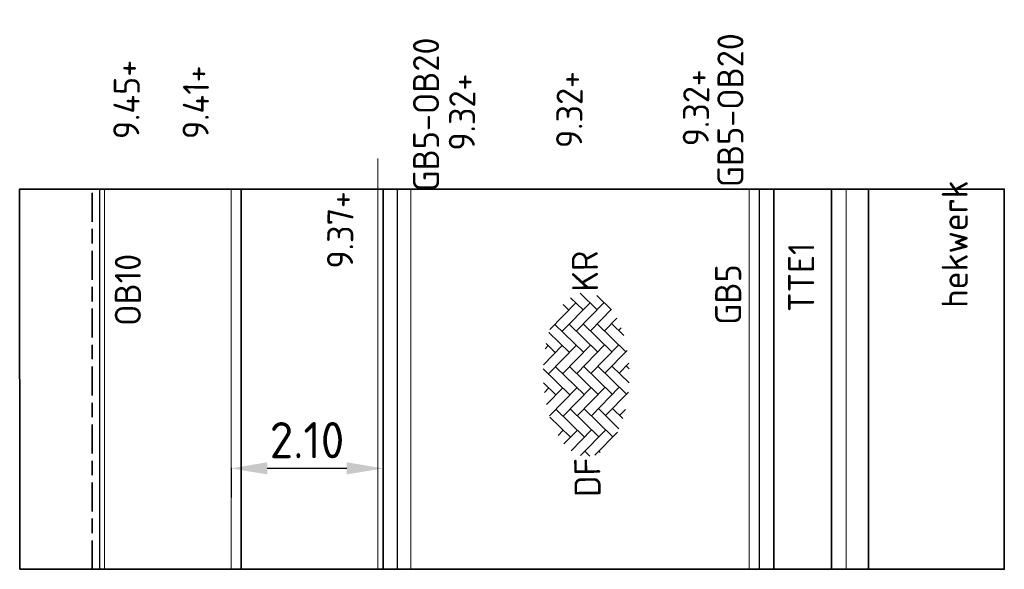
# Model space of a CAD drawing. Header units: metres. Extents: x 133 to 690, y 59 to 257.
# Tile 37 of 84: x 395.91 to 409.51, y 101.99 to 109.58. Entities that reach past the tile are written whole.
import ezdxf
from ezdxf.enums import TextEntityAlignment as Align

# ---------------------------------------------------------------- set-up
doc = ezdxf.new("R2010")
doc.units = ezdxf.units.M
doc.header["$LTSCALE"] = 0.05
doc.linetypes.add('VH-GELEIDEBAND_50X200', pattern=[8, 4, -2, 0, -2])
doc.linetypes.add('VH-OPSLUITBAND_100X200', pattern=[16, 8, -2, 4, -2])
for name, color, linetype, lineweight in [('N-WE-GR-HAAG-G', 253, 'GR-HAAG1', 9), ('N-WE-IE-TERREINAFSCHEIDING_KUNSTMATIG_RASTERHEKWERK-G', 4, 'IE-TERREINAFSCHEIDING-KUNSTMATIG-OPEN', 35), ('N-WE-IE-TERREINAFSCHEIDING_KUNSTMATIG_RASTERHEKWERK-T18', 10, 'Continuous', 18), ('N-WE-VH-KANTOPSLUITING-T18', 10, 'Continuous', 18), ('N-WE-VH-KANTOPSLUITING_GELEIDEBAND_50X200-G', 20, 'VH-GELEIDEBAND_50X200', 35), ('N-WE-VH-KANTOPSLUITING_OPSLUITBAND_100X200-G', 150, 'VH-OPSLUITBAND_100X200', 35), ('N-WE-VH-KANTOPSLUITING_VOORKANTBAND_GB_50x200-G', 3, 'Continuous', 25), ('N-WE-VH-KANTOPSLUITING_VOORKANTBAND_OB_100x200-G', 2, 'Continuous', 25), ('N-WE-VH-KANTVERHARDING-verloopbanden-T18', 10, 'Continuous', 18), ('N-WE-VH-KANTVERHARDING_BSS_KO_DUBBELE_STREKLAAG-G', 253, 'Continuous', 18), ('N-WE-VH-KANTVERHARDING_STREKLAAG-G', 253, 'Continuous', 18), ('N-WE-VH-VERHARDING_BETONSTRAATSTEEN-G', 252, 'Continuous', 35), ('N-WE-VH-VERHARDING_BETONSTRAATSTEEN-S', 252, 'Continuous', 25), ('N-WE-VH-VERHARDING_BETONSTRAATSTEEN_DIKFORMAAT-V', 253, 'Continuous', 18), ('N-WE-VH-VERHARDING_STRAATBAKSTEEN-V', 253, 'Continuous', 18), ('N-WE-VH-VERHARDING_TEGEL_GRAS-G', 70, 'Continuous', 35), ('X-XX-AL-HOOGTELABEL-T25', 7, 'Continuous', 25)]:
    doc.layers.add(name, color=color, linetype=linetype, lineweight=lineweight)
doc.layers.add('TM00_MAATVOERING', color=1, linetype='Continuous')
doc.styles.add('NLCS-ISO', font='NLCS-ISO.ttf')
doc.styles.add('NLCS-ISO-M200-T18', font='NLCS-ISO.ttf', dxfattribs={"height": 0.36})
doc.styles.add('NLCS-ISO-M200-T25', font='NLCS-ISO.ttf', dxfattribs={"height": 0.5})
doc.linetypes.add('GR-HAAG1', pattern='A,6,[176,NLCS.SHX,S=0.125,R=0,X=0,Y=0],-2', length=8)
doc.linetypes.add('IE-TERREINAFSCHEIDING-KUNSTMATIG-OPEN', pattern='A,7,-1.5,[67,NLCS.SHX,S=0.75,R=0,X=0,Y=0],-1.5', length=10)
doc.dimstyles.new('NLCS-M200-T25-PIJL_L2_H1', dxfattribs={"dimscale": 0.2, "dimtxt": 2.5, "dimasz": 2.5, "dimexe": 2, "dimexo": 2, "dimgap": 0.7, "dimtad": 1, "dimzin": 0, "dimdsep": 46, "dimtxsty": 'NLCS-ISO-M200-T25', "dimcen": 0, "dimdle": 2, "dimclrd": 256, "dimclre": 256, "dimclrt": 256, "dimadec": 1, "dimazin": 0, "dimtfac": 1, "dimtdec": 3, "dimtofl": 0, "dimtmove": 0, "dimatfit": 3, "dimfxl": 2, "dimfxlon": 1, "dimtfillclr": 256, "dimtolj": 1, "dimtzin": 0, "dimlwd": -1, "dimlwe": -1, "dimarcsym": 0})

# ---------------------------------------------------------------- blocks, each defined once
blk = doc.blocks.new('SVH-BSS_DIKFORMAAT_KEPER-SO')
at = {"ltscale": 0.1}
for p, q in [((-2.043, 2.772), (-0.899, 1.629)), ((-1.387, 1.141), (0.436, 2.964)), ((-1.387, 2.117), (-0.545, 2.959)), ((-1.2, 2.905), (-0.899, 2.605)), ((0.707, 2.95), (2.028, 1.629)), ((1.54, 2.117), (2.169, 2.746)), ((1.817, 2.815), (2.028, 2.605)), ((-4.314, 1.141), (-2.904, 2.552)), ((-4.314, 0.165), (-2.363, 2.117)), ((-2.823, 2.577), (-0.899, 0.653)), ((-1.387, 0.165), (0.565, 2.117)), ((0.077, 2.605), (2.028, 0.653)), ((1.54, 1.141), (2.94, 2.54)), ((1.54, 0.165), (3.492, 2.117)), ((3.133, 2.475), (4.956, 0.653)), ((-4.771, 1.598), (-3.827, 0.653)), ((-4.194, 1.996), (-3.827, 1.629)), ((-2.851, 1.629), (-0.899, -0.323)), ((0.077, 1.629), (2.028, -0.323)), ((3.004, 1.629), (4.956, -0.323)), ((4.468, 1.141), (4.854, 1.527)), ((-5.254, 1.104), (-3.827, -0.323)), ((-4.314, -0.811), (-2.363, 1.141)), ((-1.387, -0.811), (0.565, 1.141)), ((1.54, -0.811), (3.492, 1.141)), ((4.468, 0.165), (5.318, 1.015)), ((-5.646, -0.191), (-5.29, 0.165)), ((-5.589, 0.464), (-3.827, -1.299)), ((-4.314, -1.787), (-2.363, 0.165)), ((-2.851, 0.653), (-0.899, -1.299)), ((-1.387, -1.787), (0.565, 0.165)), ((0.077, 0.653), (2.028, -1.299)), ((1.54, -1.787), (3.492, 0.165)), ((3.004, 0.653), (4.956, -1.299)), ((4.468, -0.811), (5.621, 0.342)), ((-5.566, -0.535), (-3.997, -2.104)), ((-2.851, -0.323), (-0.899, -2.275)), ((0.077, -0.323), (2.028, -2.275)), ((3.004, -0.323), (4.49, -1.809)), ((-5.388, -0.908), (-5.29, -0.811)), ((-3.769, -2.217), (-2.363, -0.811)), ((-2.851, -1.299), (-1.25, -2.899)), ((-1.387, -2.762), (0.565, -0.811)), ((0.077, -1.299), (1.626, -2.848)), ((1.54, -2.762), (3.492, -0.811)), ((3.004, -1.299), (3.873, -2.167)), ((4.468, -1.787), (5.444, -0.811)), ((-3.073, -2.496), (-2.363, -1.787)), ((-0.605, -2.956), (0.565, -1.787)), ((2.653, -2.626), (3.492, -1.787)), ((-2.851, -2.275), (-2.444, -2.681)), ((0.077, -2.275), (0.749, -2.947)), ((3.004, -2.275), (3.186, -2.457)), ((0.36, -2.967), (0.565, -2.762))]:
    blk.add_line(p, q, dxfattribs=at)
at = {"style": 'NLCS-ISO'}
blk.add_attdef('FORMAAT', text='', height=1.8, dxfattribs=at).set_placement((-5.746, 0), align=Align.MIDDLE_RIGHT)
blk.add_attdef('KLEUR', text='', height=1.8, dxfattribs=at).set_placement((5.721, 0), align=Align.MIDDLE_LEFT)
at = {"style": 'NLCS-ISO', "flags": 1}
blk.add_attdef('FUNCTIE', text='', height=1.8, dxfattribs=at).set_placement((0.116, -3.585), align=Align.MIDDLE_CENTER)
blk = doc.blocks.new('*D96')
at = {"layer": 'Defpoints', "color": 0, "transparency": 16777216}
for p in [(398.828, 103.793), (400.928, 103.793), (398.828, 103.387)]:
    blk.add_point(p, dxfattribs=at)
at = {"layer": 'TM00_MAATVOERING', "transparency": 16777216}
for p, q in [((398.828, 103.393), (398.828, 102.987)), ((400.428, 103.387), (399.328, 103.387)), ((400.928, 103.393), (400.928, 102.987))]:
    blk.add_line(p, q, dxfattribs=at)
for points in [[(399.328, 103.471), (399.328, 103.304), (398.828, 103.387)], [(400.428, 103.471), (400.428, 103.304), (400.928, 103.387)]]:
    blk.add_solid(points, dxfattribs=at)
at = {"layer": 'TM00_MAATVOERING', "transparency": 16777216, "insert": (399.878, 103.777), "char_height": 0.5, "attachment_point": 5, "style": 'NLCS-ISO-M200-T25'}
blk.add_mtext('\\A1;2.10', dxfattribs=at)

msp = doc.modelspace()

# ---------------------------------------------------------------- linework, layer by layer
at = {"layer": 'N-WE-GR-HAAG-G'}
msp.add_lwpolyline([(407.328, 101.993), (407.328, 107.245)], dxfattribs=at)
at = {"layer": 'N-WE-IE-TERREINAFSCHEIDING_KUNSTMATIG_RASTERHEKWERK-G'}
msp.add_lwpolyline([(407.635, 107.245), (407.635, 101.993)], dxfattribs=at)
at = {"layer": 'N-WE-VH-KANTOPSLUITING_GELEIDEBAND_50X200-G'}
for points in [[(400.928, 101.993), (400.928, 107.245)], [(406.328, 107.245), (406.328, 101.993)]]:
    msp.add_lwpolyline(points, dxfattribs=at)
at = {"layer": 'N-WE-VH-KANTOPSLUITING_OPSLUITBAND_100X200-G'}
msp.add_lwpolyline([(396.908, 101.993), (396.908, 107.245)], dxfattribs=at)
at = {"layer": 'N-WE-VH-KANTOPSLUITING_VOORKANTBAND_GB_50x200-G', "flags": 128}
for points in [[(401.128, 101.993), (401.128, 107.245)], [(406.128, 107.245), (406.128, 101.993)]]:
    msp.add_lwpolyline(points, dxfattribs=at)
at = {"layer": 'N-WE-VH-KANTOPSLUITING_VOORKANTBAND_OB_100x200-G', "flags": 128}
msp.add_lwpolyline([(397.008, 107.245), (397.008, 101.993)], dxfattribs=at)
at = {"layer": 'N-WE-VH-KANTVERHARDING_BSS_KO_DUBBELE_STREKLAAG-G', "ltscale": 0.1, "flags": 128}
for points in [[(398.828, 101.993), (398.828, 107.245)], [(398.968, 107.245), (398.968, 101.993)]]:
    msp.add_lwpolyline(points, dxfattribs=at)
at = {"layer": 'N-WE-VH-KANTVERHARDING_STREKLAAG-G', "ltscale": 0.1, "flags": 128}
for points in [[(400.858, 101.993), (400.858, 107.667)], [(397.078, 107.245), (397.078, 101.993)], [(401.311, 101.993), (401.311, 107.245)]]:
    msp.add_lwpolyline(points, dxfattribs=at)
at = {"layer": 'N-WE-VH-KANTVERHARDING_STREKLAAG-G', "ltscale": 0.2, "flags": 128}
msp.add_lwpolyline([(405.988, 107.245), (405.988, 101.993)], dxfattribs=at)
at = {"layer": 'N-WE-VH-VERHARDING_BETONSTRAATSTEEN-G', "flags": 128}
for points in [[(398.968, 107.245), (398.968, 101.993)], [(400.928, 101.993), (400.928, 107.245)]]:
    msp.add_lwpolyline(points, dxfattribs=at)
at = {"layer": 'N-WE-VH-VERHARDING_BETONSTRAATSTEEN_DIKFORMAAT-V'}
msp.add_lwpolyline([(398.828, 107.245), (398.828, 101.993)], dxfattribs=at)
at = {"layer": 'N-WE-VH-VERHARDING_STRAATBAKSTEEN-V', "flags": 128}
for points in [[(397.008, 101.993), (397.008, 107.245)], [(398.828, 107.245), (398.828, 101.993)]]:
    msp.add_lwpolyline(points, dxfattribs=at)
at = {"layer": 'N-WE-VH-VERHARDING_TEGEL_GRAS-G', "flags": 128}
msp.add_lwpolyline([(395.909, 101.993), (395.907, 107.245), (409.514, 107.245), (409.514, 101.993)], close=True, dxfattribs=at)
at = {"layer": 'N-WE-VH-VERHARDING_TEGEL_GRAS-G'}
for points in [[(406.328, 107.245), (406.328, 101.993)], [(407.128, 101.993), (407.128, 107.245)]]:
    msp.add_lwpolyline(points, dxfattribs=at)

# ---------------------------------------------------------------- block references
at = {"layer": 'N-WE-VH-VERHARDING_BETONSTRAATSTEEN-S', "xscale": 0.1999999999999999, "yscale": 0.1999999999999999, "zscale": 0.1999999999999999, "rotation": 90.69070623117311}
msp.add_blockref('SVH-BSS_DIKFORMAAT_KEPER-SO', (403.736, 104.683), dxfattribs=at).add_auto_attribs({'FORMAAT': 'DF', 'KLEUR': 'KR'})

# ---------------------------------------------------------------- texts
at = {"layer": 'N-WE-IE-TERREINAFSCHEIDING_KUNSTMATIG_RASTERHEKWERK-T18', "insert": (408.648, 105.605), "char_height": 0.36, "attachment_point": 1, "rotation": 90, "style": 'NLCS-ISO-M200-T18'}
msp.add_mtext_dynamic_manual_height_columns('hekwerk', width=3.19576, gutter_width=1.8, heights=[0], dxfattribs=at)
at = {"layer": 'N-WE-VH-KANTOPSLUITING-T18', "char_height": 0.36, "attachment_point": 1, "rotation": 90, "style": 'NLCS-ISO-M200-T18'}
for s, insert in [('OB10', (397.222, 105.355)), ('TTE1', (406.527, 105.546)), ('GB5 ', (405.518, 105.371))]:
    msp.add_mtext(s, dxfattribs=dict(at, insert=insert))
at = {"layer": 'N-WE-VH-KANTVERHARDING-verloopbanden-T18', "char_height": 0.36, "attachment_point": 1, "rotation": 90, "style": 'NLCS-ISO-M200-T18'}
for insert in [(405.549, 107.271), (401.343, 107.211)]:
    msp.add_mtext_dynamic_manual_height_columns('GB5-OB20', width=2.38555, gutter_width=1.8, heights=[0], dxfattribs=dict(at, insert=insert))
at = {"layer": 'X-XX-AL-HOOGTELABEL-T25', "style": 'NLCS-ISO'}
for s, p in [('9.45+', (397.559, 107.931)), ('9.41+', (398.517, 107.932)), ('9.32+', (403.679, 107.808)), ('9.32+', (405.429, 107.833)), ('9.32+', (402.196, 107.773)), ('9.37+', (400.513, 106.144))]:
    msp.add_text(s, height=0.36, rotation=89.383, dxfattribs=at).set_placement(p)

# ---------------------------------------------------------------- dimensions: what is measured, and where the dimension line sits
at = {"layer": 'TM00_MAATVOERING'}
dim = msp.add_aligned_dim(p1=(400.928, 103.793), p2=(398.828, 103.793), distance=0.406, dimstyle='NLCS-M200-T25-PIJL_L2_H1', dxfattribs=at)
dim.commit()
dim.dimension.update_dxf_attribs({"geometry": '*D96', "text_midpoint": (399.878, 103.777)})

doc.saveas('drawing.dxf')
